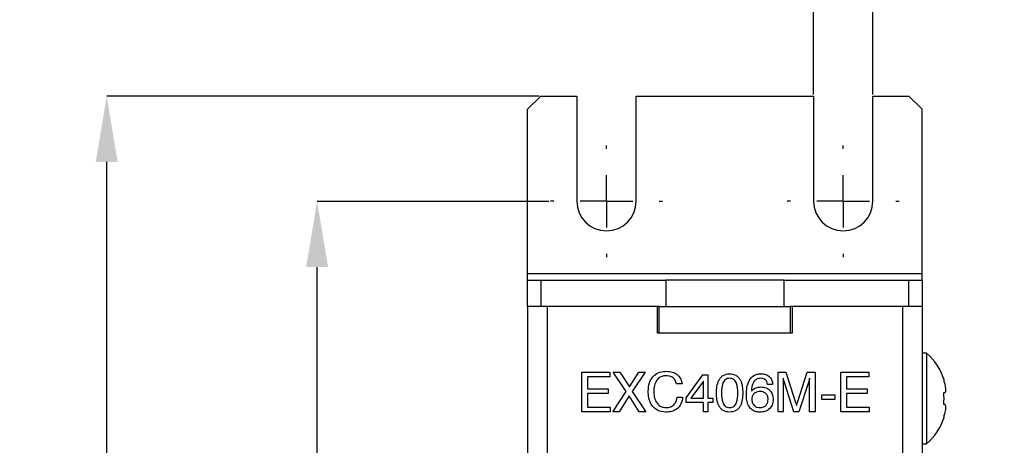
# Model space of a CAD drawing. Header units: millimetres. Extents: x 11 to 190, y 5 to 296.
# Tile 11 of 71: x 16 to 54, y 152 to 168. Entities that reach past the tile are written whole.
import ezdxf

# ---------------------------------------------------------------- set-up
doc = ezdxf.new("R2010")
doc.units = ezdxf.units.MM
doc.header["$PDSIZE"] = -1
doc.layers.add('標註文字', color=4, linetype='Continuous')
doc.styles.add('SLDTEXTSTYLE3', font='txt')
doc.dimstyles.new('SLDDIMSTYLE0', dxfattribs={"dimtxt": 2.5, "dimasz": 2.5, "dimexe": 0, "dimexo": 0.0625, "dimtad": 1, "dimlfac": 2, "dimrnd": 1e-09, "dimzin": 12, "dimdsep": 46, "dimtxsty": 'SLDTEXTSTYLE3', "dimsah": 1, "dimcen": 0.09, "dimadec": 0, "dimazin": 3, "dimtfac": 1, "dimtofl": 0, "dimtmove": 0, "dimatfit": 3, "dimfxl": 1, "dimfrac": 2, "dimtolj": 1, "dimtzin": 12, "dimarcsym": 0})
doc.dimstyles.new('SLDDIMSTYLE1', dxfattribs={"dimtxt": 2.5, "dimasz": 2.5, "dimexe": 0, "dimexo": 0.0625, "dimtad": 1, "dimdec": 1, "dimlfac": 2, "dimrnd": 1e-09, "dimzin": 12, "dimdsep": 46, "dimtxsty": 'SLDTEXTSTYLE3', "dimsah": 1, "dimcen": 0.09, "dimadec": 0, "dimazin": 3, "dimtfac": 1, "dimtmove": 0, "dimatfit": 0, "dimfxl": 1, "dimfrac": 2, "dimtolj": 1, "dimtzin": 12, "dimarcsym": 0})

# ---------------------------------------------------------------- blocks, each defined once
blk = doc.blocks.new('_D_2')
at = {"layer": 'Defpoints', "color": 0, "transparency": 16777216}
for p in [(27.74, 160.957), (36.617, 160.957), (36.617, 47.957)]:
    blk.add_point(p, dxfattribs=at)
at = {"layer": '標註文字', "color": 0, "lineweight": -2, "transparency": 16777216}
for p, q in [((36.555, 160.957), (27.74, 160.957)), ((27.74, 50.457), (27.74, 158.457)), ((36.555, 47.957), (27.74, 47.957))]:
    blk.add_line(p, q, dxfattribs=at)
at = {"layer": '標註文字', "color": 0, "transparency": 16777216}
for points in [[(27.323, 158.457), (28.157, 158.457), (27.74, 160.957)], [(27.323, 50.457), (28.157, 50.457), (27.74, 47.957)]]:
    blk.add_solid(points, dxfattribs=at)
at = {"layer": '標註文字', "color": 0, "transparency": 16777216, "insert": (24.449, 104.457), "char_height": 2.5, "attachment_point": 2, "rotation": 90, "style": 'SLDTEXTSTYLE3'}
blk.add_mtext('\\A1;226', dxfattribs=at)
blk = doc.blocks.new('_D_3')
at = {"layer": 'Defpoints', "color": 0, "transparency": 16777216}
for p in [(19.74, 164.957), (36.242, 164.957), (36.242, 43.957)]:
    blk.add_point(p, dxfattribs=at)
at = {"layer": '標註文字', "color": 0, "lineweight": -2, "transparency": 16777216}
for p, q in [((36.18, 164.957), (19.74, 164.957)), ((19.74, 46.457), (19.74, 162.457)), ((36.18, 43.957), (19.74, 43.957))]:
    blk.add_line(p, q, dxfattribs=at)
at = {"layer": '標註文字', "color": 0, "transparency": 16777216}
for points in [[(19.323, 162.457), (20.157, 162.457), (19.74, 164.957)], [(19.323, 46.457), (20.157, 46.457), (19.74, 43.957)]]:
    blk.add_solid(points, dxfattribs=at)
at = {"layer": '標註文字', "color": 0, "transparency": 16777216, "insert": (16.477, 104.457), "char_height": 2.5, "attachment_point": 2, "rotation": 90, "style": 'SLDTEXTSTYLE3'}
blk.add_mtext('\\A1;242', dxfattribs=at)
blk = doc.blocks.new('_D_4')
at = {"layer": 'Defpoints', "color": 0, "transparency": 16777216}
for p in [(48.867, 171.137), (46.617, 164.957), (48.867, 164.957)]:
    blk.add_point(p, dxfattribs=at)
at = {"layer": '標註文字', "color": 0, "lineweight": -2, "transparency": 16777216}
for p, q in [((44.117, 171.137), (41.617, 171.137)), ((46.617, 165.02), (46.617, 171.137)), ((46.617, 171.137), (48.867, 171.137)), ((48.867, 165.02), (48.867, 171.137)), ((51.367, 171.137), (53.867, 171.137))]:
    blk.add_line(p, q, dxfattribs=at)
at = {"layer": '標註文字', "color": 0, "transparency": 16777216}
for points in [[(44.117, 171.554), (44.117, 170.72), (46.617, 171.137)], [(51.367, 171.554), (51.367, 170.72), (48.867, 171.137)]]:
    blk.add_solid(points, dxfattribs=at)
at = {"layer": '標註文字', "color": 0, "transparency": 16777216, "insert": (47.742, 174.486), "char_height": 2.5, "attachment_point": 2, "style": 'SLDTEXTSTYLE3'}
blk.add_mtext('\\A1;4.5', dxfattribs=at)
blk = doc.blocks.new('SW_CENTERMARKSYMBOL_0')
at = {"layer": '標註文字', "color": 0}
for p, q in [((0, 2), (0, 2.125)), ((0, 0), (0, 1)), ((-2, 0), (-2.125, 0)), ((0, 0), (-1, 0)), ((0, 0), (0, -1)), ((0, 0), (1, 0)), ((2, 0), (2.125, 0)), ((0, -2), (0, -2.125))]:
    blk.add_line(p, q, dxfattribs=at)
blk = doc.blocks.new('SW_CENTERMARKSYMBOL_1')
at = {"layer": '標註文字', "color": 0}
for p, q in [((0, 2), (0, 2.125)), ((0, 0), (0, 1)), ((-2, 0), (-2.125, 0)), ((0, 0), (-1, 0)), ((0, 0), (0, -1)), ((0, 0), (1, 0)), ((2, 0), (2.125, 0)), ((0, -2), (0, -2.125))]:
    blk.add_line(p, q, dxfattribs=at)

msp = doc.modelspace()

# ---------------------------------------------------------------- linework, layer by layer
for p, q in [((36.2425, 164.9574), (35.7425, 164.4574)), ((36.2425, 164.9574), (37.6175, 164.9574)), ((37.6175, 164.9574), (37.6175, 160.9574)), ((39.8675, 160.9574), (39.8675, 164.9574)), ((39.8675, 164.9574), (46.6175, 164.9574)), ((46.6175, 164.9574), (46.6175, 160.9574)), ((48.8675, 160.9574), (48.8675, 164.9574)), ((48.8675, 164.9574), (50.2425, 164.9574)), ((50.7425, 164.4574), (50.2425, 164.9574)), ((35.7425, 158.2074), (35.7425, 164.4574)), ((50.7425, 158.2074), (50.7425, 164.4574)), ((35.7425, 157.9574), (35.7425, 158.2074)), ((35.7425, 158.2074), (50.7425, 158.2074)), ((50.7425, 157.9574), (50.7425, 158.2074)), ((35.7425, 156.9574), (35.7425, 157.9574)), ((35.7425, 157.9574), (36.2425, 157.9574)), ((36.2425, 157.9574), (36.2425, 156.9574)), ((36.2425, 157.9574), (40.9925, 157.9574)), ((40.9925, 157.9574), (40.9925, 156.9574)), ((45.4925, 157.9574), (40.9925, 157.9574)), ((45.4925, 156.9574), (45.4925, 157.9574)), ((45.4925, 157.9574), (50.2425, 157.9574)), ((50.2425, 156.9574), (50.2425, 157.9574)), ((50.2425, 157.9574), (50.7425, 157.9574)), ((50.7425, 157.9574), (50.7425, 156.9574)), ((35.7425, 156.9574), (35.7425, 51.9574)), ((36.4925, 156.9574), (35.7425, 156.9574)), ((36.4925, 156.9574), (36.4925, 60.9574)), ((40.6675, 156.9574), (36.4925, 156.9574)), ((40.6675, 156.9574), (40.6675, 155.9574)), ((40.7425, 156.9574), (40.6675, 156.9574)), ((40.7425, 155.9574), (40.7425, 156.9574)), ((40.7425, 156.9574), (45.7425, 156.9574)), ((45.7425, 155.9574), (45.7425, 156.9574)), ((45.8175, 156.9574), (45.7425, 156.9574)), ((45.8175, 155.9574), (45.8175, 156.9574)), ((49.9925, 156.9574), (45.8175, 156.9574)), ((49.9925, 156.9574), (49.9925, 60.9574)), ((50.7425, 156.9574), (49.9925, 156.9574)), ((50.7425, 156.9574), (50.7425, 51.9574)), ((40.6675, 155.9574), (45.8175, 155.9574)), ((40.7425, 155.9574), (45.7425, 155.9574)), ((50.9138, 155.1824), (50.7425, 155.1824)), ((50.9138, 155.1824), (50.9138, 153.4574)), ((51.5631, 154.1824), (51.5752, 154.1824)), ((51.5631, 153.6874), (51.6075, 153.6874)), ((50.9138, 153.4574), (50.9138, 151.7324)), ((51.6075, 153.2274), (51.5631, 153.2274)), ((51.5752, 152.7324), (51.5631, 152.7324)), ((50.7425, 151.7324), (50.9138, 151.7324)), ((50.7475, 151.6782), (50.7425, 151.6782))]:
    msp.add_line(p, q)
for centre, radius, start, end in [((38.7425, 160.9574), 1.125, 180, 0), ((47.7425, 160.9574), 1.125, 180, 0), ((49.3925, 153.4574), 2.3, 18.37394, 48.59038), ((49.3925, 153.4574), 2.2885, 14.55205, 18.46984), ((49.3925, 153.4574), 2.1827, 353.95141, 6.04859), ((49.3925, 153.4574), 2.2885, 341.53016, 345.44795), ((49.3925, 153.4574), 2.3, 311.40962, 341.62606)]:
    msp.add_arc(centre, radius, start, end)
for points in [[(51.6075, 153.6874), (51.6163, 153.6909), (51.6338, 153.6979), (51.6454, 153.754), (51.644, 153.8366), (51.631, 153.9339), (51.6151, 154.0009), (51.6075, 154.0324)], [(51.6075, 152.8824), (51.6163, 152.9197), (51.6338, 152.9944), (51.6454, 153.0962), (51.644, 153.1734), (51.631, 153.2196), (51.6151, 153.2249), (51.6075, 153.2274)]]:
    msp.add_open_spline(points, degree=3, knots=[0, 0, 0, 0, 0.2095281, 0.4195633, 0.6226907, 0.8225336, 1, 1, 1, 1])
at = {"layer": '標註文字'}
for p, q in [((37.8098, 152.9574), (37.8098, 154.4574)), ((37.8098, 154.4574), (38.8699, 154.4574)), ((38.8699, 154.2843), (38.0213, 154.2843)), ((38.0213, 154.2843), (38.0213, 153.8228)), ((38.8699, 154.4574), (38.8699, 154.2843)), ((39.4919, 153.7251), (39.0021, 154.4574)), ((39.0021, 154.4574), (39.2527, 154.4574)), ((39.2527, 154.4574), (39.6115, 153.9024)), ((39.6115, 153.9024), (39.9754, 154.4574)), ((40.2136, 154.4574), (39.7239, 153.7293)), ((39.9754, 154.4574), (40.2136, 154.4574)), ((41.7713, 153.4869), (42.4078, 154.3613)), ((42.4078, 154.3613), (42.5983, 154.3613)), ((42.5983, 154.3613), (42.5983, 153.4766)), ((45.2713, 152.9574), (45.2713, 154.4574)), ((45.2713, 154.4574), (45.5658, 154.4574)), ((45.4636, 154.2354), (45.4636, 152.9574)), ((45.5658, 154.4574), (45.9327, 153.3099)), ((46.0018, 153.3099), (46.3729, 154.4574)), ((46.3729, 154.4574), (46.6752, 154.4574)), ((46.4636, 152.9574), (46.4636, 154.2354)), ((46.6752, 154.4574), (46.6752, 152.9574)), ((47.6559, 152.9574), (47.6559, 154.4574)), ((47.6559, 154.4574), (48.716, 154.4574)), ((48.716, 154.2843), (47.8675, 154.2843)), ((47.8675, 154.2843), (47.8675, 153.8228)), ((48.716, 154.4574), (48.716, 154.2843)), ((41.6175, 154.0151), (41.4059, 154.0151)), ((42.4252, 154.1206), (41.9519, 153.4766)), ((42.4252, 153.4766), (42.4252, 154.1206)), ((45.0598, 153.9959), (44.8675, 153.9959)), ((45.8675, 152.9574), (45.4967, 154.104)), ((46.4294, 154.104), (46.0598, 152.9574)), ((38.0213, 153.8228), (38.805, 153.8228)), ((38.805, 153.6497), (38.0213, 153.6497)), ((38.0213, 153.6497), (38.0213, 153.1305)), ((38.805, 153.8228), (38.805, 153.6497)), ((38.9829, 152.9574), (39.4919, 153.7251)), ((39.6022, 153.5644), (39.229, 152.9574)), ((39.9847, 152.9574), (39.6022, 153.5644)), ((39.7239, 153.7293), (40.2329, 152.9574)), ((41.4252, 153.5151), (41.6367, 153.5151)), ((41.7713, 153.3036), (41.7713, 153.4869)), ((46.9252, 153.419), (46.9252, 153.592)), ((46.9252, 153.592), (47.4252, 153.592)), ((47.4252, 153.592), (47.4252, 153.419)), ((47.8675, 153.8228), (48.6511, 153.8228)), ((48.6511, 153.6497), (47.8675, 153.6497)), ((47.8675, 153.6497), (47.8675, 153.1305)), ((48.6511, 153.8228), (48.6511, 153.6497)), ((38.0213, 153.1305), (38.8867, 153.1305)), ((38.8867, 153.1305), (38.8867, 152.9574)), ((42.4252, 153.3036), (41.7713, 153.3036)), ((41.9519, 153.4766), (42.4252, 153.4766)), ((42.4252, 152.9574), (42.4252, 153.3036)), ((42.5983, 153.4766), (42.7906, 153.4766)), ((42.7906, 153.3036), (42.5983, 153.3036)), ((42.5983, 153.3036), (42.5983, 152.9574)), ((42.7906, 153.4766), (42.7906, 153.3036)), ((47.4252, 153.419), (46.9252, 153.419)), ((47.8675, 153.1305), (48.7329, 153.1305)), ((48.7329, 153.1305), (48.7329, 152.9574)), ((38.8867, 152.9574), (37.8098, 152.9574)), ((39.229, 152.9574), (38.9829, 152.9574)), ((40.2329, 152.9574), (39.9847, 152.9574)), ((42.5983, 152.9574), (42.4252, 152.9574)), ((45.4636, 152.9574), (45.2713, 152.9574)), ((46.0598, 152.9574), (45.8675, 152.9574)), ((46.6752, 152.9574), (46.4636, 152.9574)), ((48.7329, 152.9574), (47.6559, 152.9574))]:
    msp.add_line(p, q, dxfattribs=at)
for points, knots in [([(40.329, 153.7402), (40.3364, 153.8486), (40.3512, 154.0648), (40.5198, 154.3283), (40.7634, 154.4771), (40.9335, 154.4896), (41.0186, 154.4959)], [0, 0, 0, 0, 0.2805679, 0.5596773, 0.7794938, 1, 1, 1, 1]), ([(41.0054, 154.3228), (40.9513, 154.3187), (40.8432, 154.3104), (40.7011, 154.2229), (40.5624, 154.028), (40.5496, 153.844), (40.5406, 153.7149)], [0, 0, 0, 0, 0.1871311, 0.3737255, 0.5608285, 1, 1, 1, 1]), ([(41.4059, 154.0151), (41.392, 154.0653), (41.3641, 154.1656), (41.2226, 154.3002), (41.0877, 154.3142), (41.0054, 154.3228)], [0, 0, 0, 0, 0.2809553, 0.5611149, 1, 1, 1, 1]), ([(41.0186, 154.4959), (41.0982, 154.4905), (41.2572, 154.4797), (41.4551, 154.3664), (41.5818, 154.1999), (41.6056, 154.0767), (41.6175, 154.0151)], [0, 0, 0, 0, 0.2804322, 0.5598716, 0.7797609, 1, 1, 1, 1]), ([(42.9252, 153.6674), (42.9279, 153.7509), (42.9333, 153.9176), (42.9915, 154.1223), (43.083, 154.2626), (43.2119, 154.3746), (43.3391, 154.3897), (43.4237, 154.3997)], [0, 0, 0, 0, 0.2509611, 0.5012485, 0.6266029, 0.751771, 1, 1, 1, 1]), ([(43.4237, 154.3997), (43.5085, 154.3898), (43.636, 154.375), (43.7658, 154.2635), (43.8588, 154.1237), (43.9166, 153.9181), (43.9223, 153.7511), (43.9252, 153.6674)], [0, 0, 0, 0, 0.2483192, 0.3734871, 0.4988125, 0.749056, 1, 1, 1, 1]), ([(44.0598, 153.6049), (44.0632, 153.6955), (44.0701, 153.8764), (44.1488, 154.1394), (44.3007, 154.3201), (44.4701, 154.3915), (44.5607, 154.397), (44.6061, 154.3997)], [0, 0, 0, 0, 0.2508816, 0.5011012, 0.74951, 0.8746594, 1, 1, 1, 1]), ([(44.6061, 154.3997), (44.67, 154.3957), (44.7975, 154.3876), (44.9546, 154.2893), (45.0403, 154.1452), (45.0533, 154.0457), (45.0598, 153.9959)], [0, 0, 0, 0, 0.28048238, 0.55941032, 0.77936344, 1, 1, 1, 1]), ([(45.4967, 154.104), (45.4892, 154.1282), (45.4759, 154.1714), (45.4674, 154.2158), (45.4636, 154.2354)], [0, 0, 0, 0, 0.5599091, 1, 1, 1, 1]), ([(46.4636, 154.2354), (46.458, 154.2106), (46.448, 154.1665), (46.4351, 154.1231), (46.4294, 154.104)], [0, 0, 0, 0, 0.5599889, 1, 1, 1, 1]), ([(43.4252, 154.2266), (43.3951, 154.2246), (43.3351, 154.2205), (43.2533, 154.1771), (43.1949, 154.1069), (43.1239, 153.9405), (43.1203, 153.7888), (43.1175, 153.6674)], [0, 0, 0, 0, 0.1250875, 0.2498489, 0.3747928, 0.5000657, 1, 1, 1, 1]), ([(43.7329, 153.6674), (43.7303, 153.7889), (43.727, 153.9408), (43.6565, 154.1078), (43.5976, 154.1778), (43.5154, 154.2207), (43.4553, 154.2247), (43.4252, 154.2266)], [0, 0, 0, 0, 0.4999132, 0.625176, 0.7501005, 0.8748793, 1, 1, 1, 1]), ([(44.6013, 154.2266), (44.5445, 154.2199), (44.459, 154.2098), (44.372, 154.1353), (44.278, 153.9947), (44.2636, 153.8521), (44.2521, 153.7381)], [0, 0, 0, 0, 0.248851, 0.3743232, 0.4999938, 1, 1, 1, 1]), ([(44.2521, 153.7381), (44.3081, 153.7906), (44.4085, 153.8848), (44.5445, 153.8951), (44.6046, 153.8997)], [0, 0, 0, 0, 0.5584489, 1, 1, 1, 1]), ([(44.8675, 153.9959), (44.8615, 154.0326), (44.8496, 154.1059), (44.778, 154.1871), (44.6882, 154.2222), (44.6303, 154.2252), (44.6013, 154.2266)], [0, 0, 0, 0, 0.2802478, 0.5588429, 0.7791082, 1, 1, 1, 1]), ([(44.6046, 153.8997), (44.6758, 153.8933), (44.8181, 153.8806), (44.9808, 153.7533), (45.0678, 153.5893), (45.0753, 153.4778), (45.079, 153.422)], [0, 0, 0, 0, 0.27999537, 0.55911623, 0.77929922, 1, 1, 1, 1]), ([(41.0033, 152.9382), (40.8913, 152.95), (40.6677, 152.9737), (40.439, 153.2095), (40.3413, 153.479), (40.3331, 153.653), (40.329, 153.7402)], [0, 0, 0, 0, 0.2794271, 0.5580263, 0.7787382, 1, 1, 1, 1]), ([(40.5406, 153.7149), (40.545, 153.6347), (40.554, 153.4746), (40.6544, 153.27), (40.8173, 153.1312), (40.9439, 153.1179), (41.0072, 153.1113)], [0, 0, 0, 0, 0.2809449, 0.5607139, 0.7802865, 1, 1, 1, 1]), ([(41.6367, 153.5151), (41.6239, 153.4257), (41.5982, 153.247), (41.4249, 153.0522), (41.2145, 152.9512), (41.0738, 152.9425), (41.0033, 152.9382)], [0, 0, 0, 0, 0.27983154, 0.55892532, 0.77922949, 1, 1, 1, 1]), ([(41.0072, 153.1113), (41.0682, 153.1168), (41.19, 153.1278), (41.3302, 153.2348), (41.4092, 153.3724), (41.4199, 153.4675), (41.4252, 153.5151)], [0, 0, 0, 0, 0.2799749, 0.559244, 0.779377, 1, 1, 1, 1]), ([(43.4237, 152.9382), (43.3393, 152.948), (43.2124, 152.9628), (43.0834, 153.0741), (42.9915, 153.2136), (42.9334, 153.418), (42.9279, 153.5842), (42.9252, 153.6674)], [0, 0, 0, 0, 0.24830705, 0.37347116, 0.49880502, 0.74906827, 1, 1, 1, 1]), ([(43.1175, 153.6674), (43.1204, 153.5466), (43.124, 153.3955), (43.1949, 153.2296), (43.2538, 153.1602), (43.3353, 153.1172), (43.3952, 153.1132), (43.4252, 153.1113)], [0, 0, 0, 0, 0.4998889, 0.6251591, 0.7500925, 0.8748729, 1, 1, 1, 1]), ([(43.9252, 153.6674), (43.9223, 153.584), (43.9165, 153.4174), (43.8582, 153.2126), (43.7657, 153.0728), (43.6355, 152.9623), (43.5083, 152.9478), (43.4237, 152.9382)], [0, 0, 0, 0, 0.250913, 0.501129, 0.6264455, 0.7516299, 1, 1, 1, 1]), ([(43.4252, 153.1113), (43.4552, 153.1132), (43.5151, 153.117), (43.5973, 153.1593), (43.6564, 153.2287), (43.727, 153.3951), (43.7303, 153.5464), (43.7329, 153.6674)], [0, 0, 0, 0, 0.1251008, 0.2499536, 0.374893, 0.5001379, 1, 1, 1, 1]), ([(44.5853, 152.9382), (44.5252, 152.9422), (44.405, 152.9504), (44.2425, 153.0413), (44.1278, 153.1976), (44.0677, 153.3929), (44.0624, 153.5342), (44.0598, 153.6049)], [0, 0, 0, 0, 0.1867403, 0.3728638, 0.5592715, 0.7793888, 1, 1, 1, 1]), ([(44.5895, 153.7266), (44.5425, 153.7234), (44.4487, 153.7169), (44.3359, 153.64), (44.277, 153.5316), (44.2722, 153.4579), (44.2698, 153.4211)], [0, 0, 0, 0, 0.2804995, 0.5592968, 0.7792758, 1, 1, 1, 1]), ([(44.8867, 153.4229), (44.8831, 153.4679), (44.8759, 153.5578), (44.7982, 153.6624), (44.6953, 153.7191), (44.6248, 153.7241), (44.5895, 153.7266)], [0, 0, 0, 0, 0.2802721, 0.559305, 0.779358, 1, 1, 1, 1]), ([(44.2698, 153.4211), (44.2738, 153.3743), (44.2816, 153.2809), (44.3646, 153.1732), (44.4734, 153.1182), (44.5466, 153.1136), (44.5832, 153.1113)], [0, 0, 0, 0, 0.2801386, 0.5590124, 0.7792168, 1, 1, 1, 1]), ([(44.5832, 153.1113), (44.6293, 153.1154), (44.7214, 153.1238), (44.8253, 153.208), (44.8797, 153.3147), (44.8844, 153.3868), (44.8867, 153.4229)], [0, 0, 0, 0, 0.279983, 0.5590317, 0.779261, 1, 1, 1, 1]), ([(45.079, 153.422), (45.0721, 153.3489), (45.0584, 153.2029), (44.9255, 153.0379), (44.757, 152.9497), (44.6426, 152.942), (44.5853, 152.9382)], [0, 0, 0, 0, 0.27993184, 0.5590458, 0.77923877, 1, 1, 1, 1]), ([(45.9327, 153.3099), (45.9404, 153.2872), (45.9541, 153.2466), (45.9639, 153.205), (45.9681, 153.1867)], [0, 0, 0, 0, 0.5600741, 1, 1, 1, 1]), ([(45.9681, 153.1867), (45.9734, 153.21), (45.9827, 153.2516), (45.996, 153.2921), (46.0018, 153.3099)], [0, 0, 0, 0, 0.5600095, 1, 1, 1, 1])]:
    msp.add_open_spline(points, degree=3, knots=knots, dxfattribs=at)

# ---------------------------------------------------------------- block references
for name, p in [('SW_CENTERMARKSYMBOL_0', (38.7425, 160.9574)), ('SW_CENTERMARKSYMBOL_1', (47.7425, 160.9574))]:
    msp.add_blockref(name, p, dxfattribs=at)

# ---------------------------------------------------------------- dimensions: what is measured, and where the dimension line sits
dim = msp.add_linear_dim(base=(48.8675, 171.137), p1=(46.6175, 164.9574), p2=(48.8675, 164.9574), dimstyle='SLDDIMSTYLE1', dxfattribs=at)
dim.commit()
dim.dimension.update_dxf_attribs({"geometry": '_D_4', "text_midpoint": (47.7425, 171.137), "dimtype": 160})
for base, p1, p2, picture, middle in [((19.74, 164.9574), (36.2425, 43.9574), (36.2425, 164.9574), '_D_3', (19.74, 104.4574)), ((27.74, 160.9574), (36.6175, 47.9574), (36.6175, 160.9574), '_D_2', (27.74, 104.4574))]:
    dim = msp.add_linear_dim(base=base, p1=p1, p2=p2, angle=90, dimstyle='SLDDIMSTYLE0', dxfattribs=at)
    dim.commit()
    dim.dimension.update_dxf_attribs({"geometry": picture, "text_midpoint": middle, "dimtype": 160})

doc.saveas('drawing.dxf')
